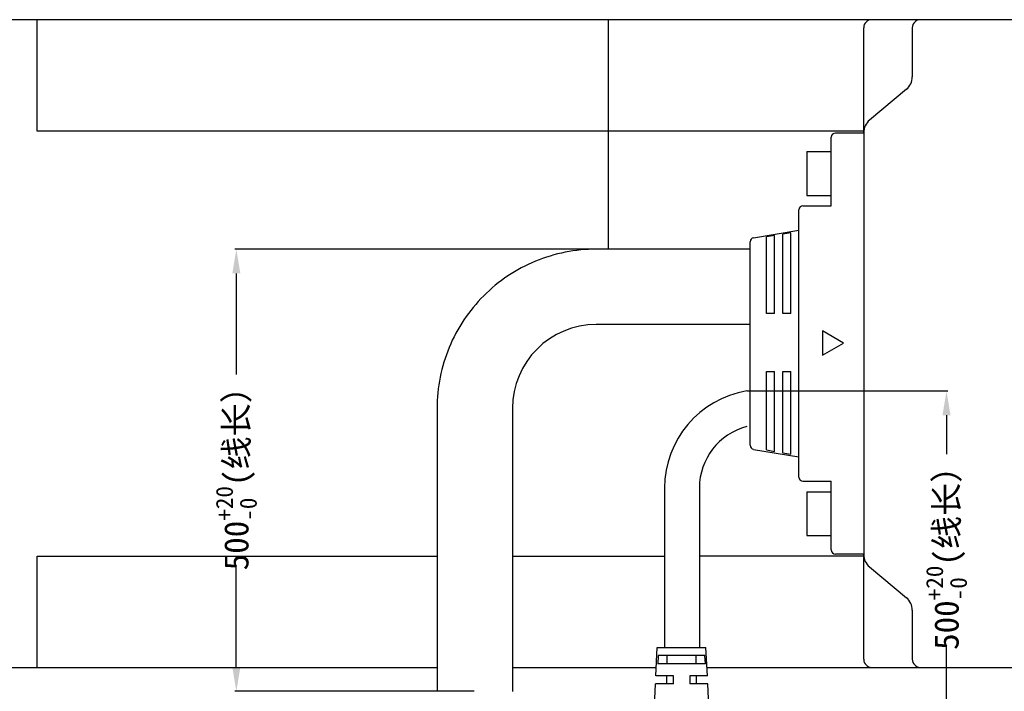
# Model space of a CAD drawing. Header units: millimetres. Extents: x 2650 to 3282, y 1607 to 2049.
# Tile 8 of 19: x 2745 to 2866, y 1684 to 1767. Entities that reach past the tile are written whole.
import ezdxf

# ---------------------------------------------------------------- set-up
doc = ezdxf.new("R2010")
doc.units = ezdxf.units.MM
doc.layers.add('_9568', color=7, linetype='Continuous')
doc.styles.get("Standard").update_dxf_attribs({"font": 'arial.ttf'})
doc.styles.add('style1', font='SimSun.ttf', dxfattribs={"height": 5})
doc.dimstyles.get("Standard").update_dxf_attribs({"dimtxt": 3, "dimasz": 3, "dimexe": 0.18, "dimexo": 0.0625, "dimgap": 0.09, "dimtad": 0, "dimdec": 1, "dimzin": 0, "dimdsep": 46, "dimtxsty": 'Standard', "dimblk2": 'NONE', "dimcen": 0.09, "dimadec": 0, "dimazin": 0, "dimtfac": 1, "dimtdec": 1, "dimtofl": 0, "dimtmove": 0, "dimatfit": 3, "dimfxl": 1, "dimtolj": 1, "dimtzin": 0, "dimarcsym": 0})

# ---------------------------------------------------------------- blocks, each defined once
blk = doc.blocks.new('*D324')
at = {"color": 0, "linetype": 'Continuous', "lineweight": -2}
for p, q in [((2834.77, 1738.5), (2771.23, 1738.5)), ((2771.41, 1735.5), (2771.41, 1723.04)), ((2771.41, 1686.9), (2771.41, 1699.36)), ((2800.77, 1683.9), (2771.23, 1683.9))]:
    blk.add_line(p, q, dxfattribs=at)
at = {"color": 0}
for points in [[(2771.91, 1735.5), (2770.91, 1735.5), (2771.41, 1738.5)], [(2770.91, 1686.9), (2771.91, 1686.9), (2771.41, 1683.9)]]:
    blk.add_solid(points, dxfattribs=at)
at = {"layer": 'Defpoints', "color": 0}
for p in [(2771.41, 1738.5), (2834.84, 1738.5), (2800.84, 1683.9)]:
    blk.add_point(p, dxfattribs=at)
at = {"color": 0, "insert": (2771.41, 1711.2), "char_height": 3, "attachment_point": 5, "rotation": 90, "style": 'style1'}
blk.add_mtext('\\A1;500{\\H0.7x;\\S+20^ -0;}(\\f宋体|b0|i0|c134|p2;线长）', dxfattribs=at)
blk = doc.blocks.new('_None')
blk = doc.blocks.new('*D1048')
at = {"color": 0, "linetype": 'Continuous', "lineweight": -2}
for p, q in [((19.07, 73.2), (43.87, 73.2)), ((43.69, 70.2), (43.69, 65.4)), ((43.69, 32), (43.69, 41.73)), ((16.37, 29), (43.87, 29))]:
    blk.add_line(p, q, dxfattribs=at)
at = {"color": 0}
for points in [[(44.19, 70.2), (43.19, 70.2), (43.69, 73.2)], [(43.19, 32), (44.19, 32), (43.69, 29)]]:
    blk.add_solid(points, dxfattribs=at)
at = {"layer": 'Defpoints', "color": 0}
for p in [(19.01, 73.2), (16.31, 29), (43.69, 29)]:
    blk.add_point(p, dxfattribs=at)
at = {"color": 0, "insert": (43.69, 53.57), "char_height": 3, "attachment_point": 5, "rotation": 90, "style": 'style1'}
blk.add_mtext('\\A1;500{\\H0.7x;\\S+20^ -0;}(\\f宋体|b0|i0|c134|p2;线长）', dxfattribs=at)

msp = doc.modelspace()

# ---------------------------------------------------------------- linework, layer by layer
at = {"color": 7, "linetype": 'Continuous'}
for p, q in [((2871.64, 1766.85), (2817.34, 1766.85)), ((2817.34, 1738.5), (2817.34, 1766.85)), ((2848.84, 1752.92), (2848.84, 1765.85)), ((2854.84, 1765.85), (2854.84, 1759.79)), ((2854.12, 1758.25), (2849.56, 1754.45)), ((2848.84, 1753.1), (2817.34, 1753.1)), ((2848.84, 1752.85), (2845.34, 1752.85)), ((2848.84, 1752.91), (2848.84, 1700.79)), ((2844.84, 1743.87), (2844.84, 1752.35)), ((2841.84, 1750.55), (2844.84, 1750.55)), ((2841.84, 1750.55), (2841.84, 1745.15)), ((2841.84, 1745.15), (2844.84, 1745.15)), ((2841.34, 1743.87), (2844.84, 1743.87)), ((2840.84, 1710.34), (2840.84, 1743.37)), ((2835.25, 1739.92), (2840.84, 1740.85)), ((2839.84, 1740.53), (2838.84, 1740.35)), ((2838.84, 1730.56), (2838.84, 1740.35)), ((2839.84, 1730.56), (2839.84, 1740.53)), ((2834.84, 1714.28), (2834.84, 1739.43)), ((2837.84, 1740.18), (2836.84, 1740.01)), ((2836.84, 1730.56), (2836.84, 1740.01)), ((2837.84, 1730.56), (2837.84, 1740.18)), ((2834.84, 1738.5), (2815.84, 1738.5)), ((2837.84, 1730.56), (2836.84, 1730.56)), ((2839.84, 1730.56), (2838.84, 1730.56)), ((2834.84, 1729.2), (2815.84, 1729.2)), ((2846.34, 1726.9), (2843.74, 1728.4)), ((2843.74, 1728.4), (2843.74, 1725.4)), ((2843.74, 1725.4), (2846.34, 1726.9)), ((2836.84, 1723.38), (2837.84, 1723.38)), ((2836.84, 1713.71), (2836.84, 1723.38)), ((2837.84, 1713.53), (2837.84, 1723.38)), ((2838.84, 1723.38), (2839.84, 1723.38)), ((2838.84, 1713.36), (2838.84, 1723.38)), ((2839.84, 1713.19), (2839.84, 1723.38)), ((2796.19, 1718.85), (2796.19, 1683.85)), ((2805.49, 1718.85), (2805.49, 1683.85)), ((2835.25, 1713.78), (2840.84, 1712.85)), ((2836.84, 1713.71), (2837.84, 1713.53)), ((2838.84, 1713.36), (2839.84, 1713.19)), ((2841.34, 1709.84), (2844.84, 1709.84)), ((2844.84, 1701.35), (2844.84, 1709.84)), ((2824.26, 1709.01), (2824.26, 1689.3)), ((2828.56, 1709.01), (2828.56, 1689.3)), ((2841.84, 1708.55), (2844.84, 1708.55)), ((2841.84, 1708.55), (2841.84, 1703.15)), ((2841.84, 1703.15), (2844.84, 1703.15)), ((2848.84, 1700.6), (2828.56, 1700.6)), ((2848.84, 1700.85), (2845.34, 1700.85)), ((2848.84, 1687.85), (2848.84, 1700.79)), ((2848.84, 1700.79), (2848.84, 1700.42)), ((2849.56, 1699.25), (2854.12, 1695.45)), ((2854.84, 1693.91), (2854.84, 1687.85)), ((2823.2, 1685.8), (2823.37, 1689.3)), ((2823.37, 1689.3), (2829.37, 1689.3)), ((2829.55, 1685.8), (2829.37, 1689.3)), ((2823.49, 1688.3), (2823.44, 1687.3)), ((2829.25, 1688.3), (2823.49, 1688.3)), ((2824.6, 1687.3), (2824.6, 1688.3)), ((2828.15, 1687.3), (2828.15, 1688.3)), ((2829.31, 1687.3), (2829.25, 1688.3)), ((2817.34, 1686.85), (2823.25, 1686.85)), ((2829.31, 1687.3), (2823.44, 1687.3)), ((2829.49, 1686.85), (2871.64, 1686.85)), ((2825.37, 1685.8), (2823.2, 1685.8)), ((2824.55, 1684.8), (2824.55, 1685.8)), ((2825.37, 1684.8), (2825.37, 1685.8)), ((2829.55, 1685.8), (2827.37, 1685.8)), ((2827.37, 1685.8), (2827.37, 1684.8)), ((2828.2, 1684.8), (2828.2, 1685.8)), ((2822.96, 1681.05), (2823.15, 1684.8)), ((2825.37, 1684.8), (2823.15, 1684.8)), ((2829.6, 1684.8), (2827.37, 1684.8)), ((2829.78, 1681.05), (2829.6, 1684.8))]:
    msp.add_line(p, q, dxfattribs=at)
for centre, radius, start, end in [((2849.84, 1765.85), 1, 90, 180), ((2855.84, 1765.85), 1, 90, 180), ((2852.84, 1759.79), 2, 309.8056, 360), ((2850.84, 1752.91), 2, 129.8056, 180), ((2845.34, 1752.35), 0.5, 90, 180), ((2841.34, 1743.37), 0.5, 90, 180), ((2835.34, 1739.43), 0.5, 99.4623, 180), ((2815.84, 1718.85), 10.35, 89.9998, 179.9991), ((2836.41, 1709.01), 12.15, 99.4745, 180), ((2836.41, 1709.01), 7.85, 104.7604, 180), ((2835.34, 1714.28), 0.5, 180, 260.5377), ((2841.34, 1710.34), 0.5, 180, 270), ((2845.34, 1701.35), 0.5, 180, 270), ((2850.84, 1700.79), 2, 180, 230.1944), ((2852.84, 1693.91), 2, 0, 50.1944), ((2849.84, 1687.85), 1, 180, 270), ((2855.84, 1687.85), 1, 180, 270)]:
    msp.add_arc(centre, radius, start, end, dxfattribs=at)
msp.add_open_spline([(2815.84, 1738.5), (2814.55, 1738.5), (2811.98, 1738.25), (2808.27, 1737.12), (2804.85, 1735.3), (2801.85, 1732.84), (2799.39, 1729.84), (2797.56, 1726.42), (2796.44, 1722.71), (2796.19, 1720.14), (2796.19, 1718.85)], degree=3, knots=[0, 0, 0, 0, 0.125005, 0.25, 0.375001, 0.500001, 0.625001, 0.750002, 0.874996, 1, 1, 1, 1], dxfattribs=at)
at = {"layer": '_9568', "color": 7, "linetype": 'Continuous'}
for p, q in [((2817.34, 1766.85), (2737.84, 1766.85)), ((2746.84, 1753.1), (2746.84, 1766.85)), ((2817.34, 1738.5), (2817.34, 1766.85)), ((2817.34, 1753.1), (2746.84, 1753.1)), ((2746.84, 1700.6), (2796.19, 1700.6)), ((2746.84, 1686.85), (2746.84, 1700.6)), ((2805.49, 1700.6), (2824.26, 1700.6)), ((2737.84, 1686.85), (2796.19, 1686.85)), ((2805.49, 1686.85), (2815.49, 1686.85)), ((2815.49, 1686.85), (2817.34, 1686.85))]:
    msp.add_line(p, q, dxfattribs=at)

# ---------------------------------------------------------------- dimensions: what is measured, and where the dimension line sits
at = {"color": 3, "linetype": 'Continuous'}
dim = msp.add_linear_dim(base=(2771.41, 1738.5), p1=(2800.84, 1683.9), p2=(2834.84, 1738.5), angle=90, text='500{\\H0.7x;\\S+20^ -0;}(\\f宋体|b0|i0|c134|p2;线长）', dimstyle='Standard', override={"dimtxsty": 'Standard'}, dxfattribs=at)
dim.commit()
dim.dimension.update_dxf_attribs({"geometry": '*D324', "text_midpoint": (2771.41, 1711.2)})
dim = msp.add_linear_dim(base=(2859.06, 1676.8), p1=(2834.38, 1720.99), p2=(2831.68, 1676.8), angle=90, text='500{\\H0.7x;\\S+20^ -0;}(\\f宋体|b0|i0|c134|p2;线长）', dimstyle='Standard', override={"dimtxsty": 'Standard', "dimblk2": 'None'}, dxfattribs=at)
dim.commit()
dim.dimension.update_dxf_attribs({"geometry": '*D1048', "text_midpoint": (2859.06, 1701.36), "dimtype": 160, "insert": (2815.37, 1647.8)})

doc.saveas('drawing.dxf')
